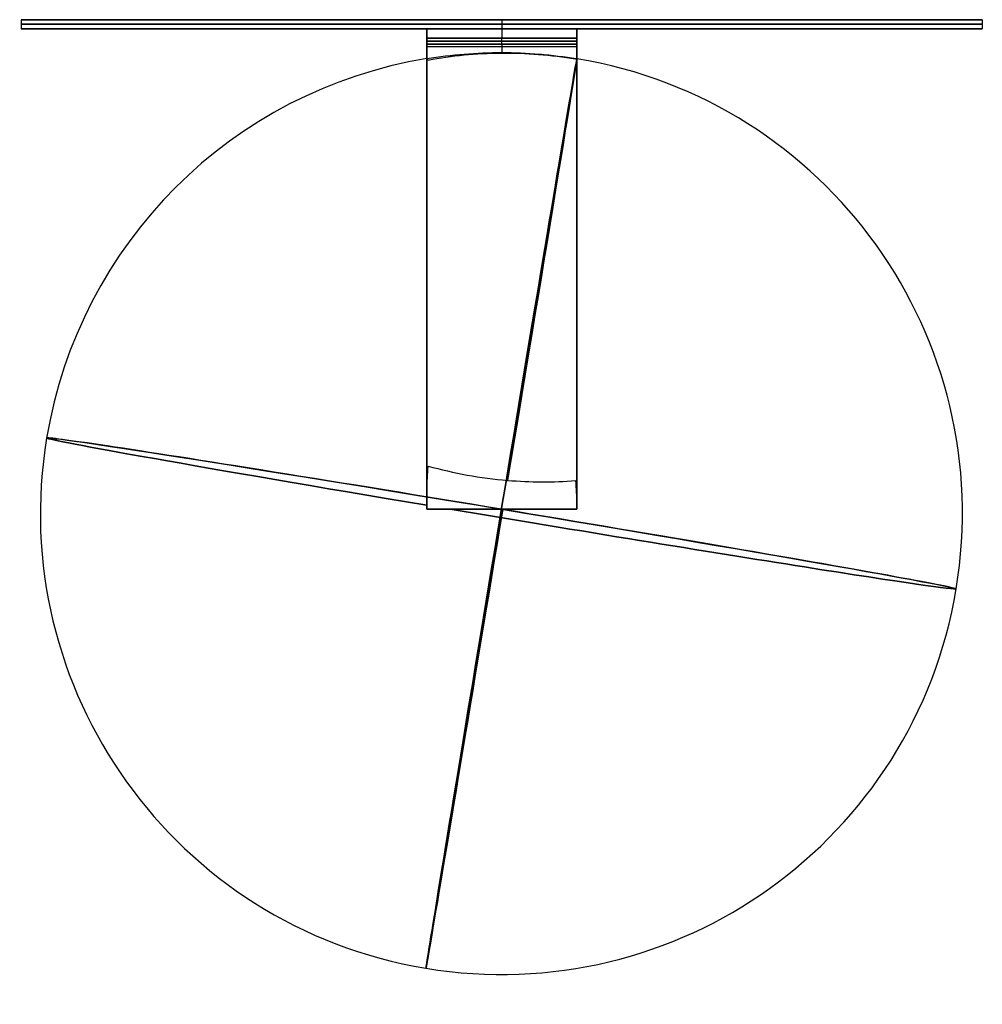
# Model space of a CAD drawing. Header units: millimetres. Extents: x -80 to 80, y -84 to 79.
import ezdxf

# ---------------------------------------------------------------- set-up
doc = ezdxf.new("R2010")
doc.units = ezdxf.units.MM
doc.header["$MEASUREMENT"] = 0
doc.layers.add('BAC DS150', color=178, linetype='Continuous', true_color=0x000000)

msp = doc.modelspace()

# ---------------------------------------------------------------- linework, layer by layer
at = {"layer": 'BAC DS150'}
for p, q in [((-79.99, 79.47), (80.01, 79.47)), ((0.01, 79.47, 80), (0.01, 79.47, -80)), ((-79.99, 77.97), (-12.49, 77.97)), ((-12.49, 77.97, 0.5), (-12.49, 77.97, -0.5)), ((-12.49, 77.97, 39), (-12.49, 76.37, 39)), ((-12.49, 77.97, -39), (-12.49, 76.37, -39)), ((-12.49, 77.97), (-12.49, -2.03)), ((-12.49, 77.17, 0.5), (-12.49, 77.17, 77.5)), ((-12.49, 77.17, -77.5), (-12.49, 77.17, -0.5)), ((0.01, 77.97, 77.5), (0.01, 76.37, 77.5)), ((0.01, 77.97, -77.5), (0.01, 76.37, -77.5)), ((0.01, 77.97, 80), (0.01, 77.97, 77.5)), ((0.01, 77.97, -77.5), (0.01, 77.97, -80)), ((12.51, 77.97, -0.5), (12.51, 77.97, 0.5)), ((12.51, 76.37, 39), (12.51, 77.97, 39)), ((12.51, 76.37, -39), (12.51, 77.97, -39)), ((12.51, -2.03), (12.51, 77.97)), ((12.51, 77.97), (80.01, 77.97)), ((12.51, 77.17, 0.5), (12.51, 77.17, 77.5)), ((12.51, 77.17, -77.5), (12.51, 77.17, -0.5)), ((-12.49, 76.37, 39), (-12.49, 75.37, 39)), ((-12.49, 76.37, -39), (-12.49, 75.37, -39)), ((-12.49, 75.87, 77.5), (12.51, 75.87, 77.5)), ((-12.49, 75.87, 0.5), (-12.49, 75.87, 77.5)), ((12.51, 75.87, -77.5), (-12.49, 75.87, -77.5)), ((-12.49, 75.87, -77.5), (-12.49, 75.87, -0.5)), ((0.01, 75.37, 77.5), (0.01, 76.37, 77.5)), ((0.01, 75.37, -77.5), (0.01, 76.37, -77.5)), ((12.51, 75.37, -39), (12.51, 76.37, -39)), ((12.51, 75.37, 39), (12.51, 76.37, 39)), ((12.51, 75.87, -77.5), (12.51, 75.87, -0.5)), ((12.51, 75.87, 0.5), (12.51, 75.87, 77.5)), ((-12.49, 75.37, 39), (-12.49, 62.06, 39)), ((-12.49, 75.37, -39), (-12.49, 62.06, -39)), ((12.51, 74.97, -77.5), (-12.49, 74.97, -77.5)), ((12.51, 74.97, 77.5), (-12.49, 74.97, 77.5)), ((0.01, 75.37, -77.5), (0.01, 74, -77.5)), ((0.01, 75.37, 77.5), (0.01, 74, 77.5)), ((12.51, 62.03, 39), (12.51, 75.37, 39)), ((12.51, 62.03, -39), (12.51, 75.37, -39)), ((-12.49, 37.97, -0.5), (-12.49, 37.97, 0.5)), ((12.51, 37.97, -0.5), (12.51, 37.97, 0.5)), ((-12.49, 36.67, 0.5), (-12.49, 36.67, 13.53)), ((-12.49, 36.67, -13.53), (-12.49, 36.67, -0.5)), ((12.51, 36.67, 0.5), (12.51, 36.67, 13.55)), ((12.51, 36.67, -13.55), (12.51, 36.67, -0.5)), ((-12.49, -2.03, 0.5), (-12.49, -2.03, -0.5)), ((12.51, -2.03, 0.5), (-12.49, -2.03, 0.5)), ((-12.49, -2.03), (12.51, -2.03)), ((12.51, -2.03, -0.5), (-12.49, -2.03, -0.5)), ((0.01, -2.03, 1.46), (0.01, -2.03, 0.5)), ((0.01, -2.03, -0.5), (0.01, -2.03, 0.5)), ((0.01, -2.03, -1.46), (0.01, -2.03, -0.5)), ((12.51, -2.03, -0.5), (12.51, -2.03, 0.5))]:
    msp.add_line(p, q, dxfattribs=at)
at = {"layer": 'BAC DS150', "extrusion": (2.91395e-07, -0.009244, 0.999957)}
msp.add_arc((-0.05, -3.46, -78.17), 76.75, 99.325, 170.5776, dxfattribs=at)
at = {"layer": 'BAC DS150', "extrusion": (-2.91395e-07, 0.009244, 0.999957)}
msp.add_arc((-0.05, -3.46, 78.17), 76.75, 99.325, 170.5776, dxfattribs=at)
at = {"layer": 'BAC DS150', "extrusion": (0.986508, -0.163704, -0.001513)}
for start, end in [(89.4497, 0.5225), (0.5225, 85.8052)]:
    msp.add_arc((-2.71, -78.2, 0.52), 76.75, start, end, dxfattribs=at)
at = {"layer": 'BAC DS150', "extrusion": (0.986508, -0.163704, 0.001513)}
for start, end in [(359.4775, 270.5503), (274.1948, 359.4775)]:
    msp.add_arc((-2.71, 78.2, 0.52), 76.75, start, end, dxfattribs=at)
at = {"layer": 'BAC DS150', "extrusion": (1.47235e-16, -0.009244, 0.999957)}
msp.add_arc((-0.05, -3.46, -78.17), 76.75, 350.5776, 80.5776, dxfattribs=at)
at = {"layer": 'BAC DS150', "extrusion": (-1.47235e-16, 0.009244, 0.999957)}
msp.add_arc((-0.05, -3.46, 78.17), 76.75, 350.5776, 80.5776, dxfattribs=at)
at = {"layer": 'BAC DS150', "extrusion": (0.163711, 0.986466, 0.00912)}
for start, end in [(180.0867, 0.0867), (0.0867, 80.633), (83.6279, 180.0867)]:
    msp.add_arc((-0.4, -78.17, -3.42), 76.75, start, end, dxfattribs=at)
at = {"layer": 'BAC DS150', "extrusion": (0.163711, 0.986466, -0.00912)}
for start, end in [(359.9133, 179.9133), (279.367, 359.9133), (179.9133, 276.3721)]:
    msp.add_arc((-0.4, 78.17, -3.42), 76.75, start, end, dxfattribs=at)
at = {"layer": 'BAC DS150', "extrusion": (4.75054e-15, -0.009244, 0.999957)}
msp.add_arc((-0.05, -3.46, -78.17), 76.75, 170.5776, 350.5776, dxfattribs=at)
at = {"layer": 'BAC DS150', "extrusion": (-4.74252e-15, 0.009244, 0.999957)}
msp.add_arc((-0.05, -3.46, 78.17), 76.75, 170.5776, 350.5776, dxfattribs=at)
at = {"layer": 'BAC DS150', "extrusion": (0, 1, 8.88178e-17)}
msp.add_rational_spline([(0.01, 79.47, -80), (80.01, 79.47, -80), (80.01, 79.47), (80.01, 79.47, 80), (0.01, 79.47, 80), (-79.99, 79.47, 80), (-79.99, 79.47), (-79.99, 79.47, -80), (0.01, 79.47, -80)], [1, 0.707106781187, 1, 0.707106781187, 1, 0.707106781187, 1, 0.707106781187, 1], degree=2, knots=[0, 0, 0, 125.663706, 125.663706, 251.327412, 251.327412, 376.991118, 376.991118, 502.654825, 502.654825, 502.654825], dxfattribs=at)
at = {"layer": 'BAC DS150'}
for points, degree in [([(-79.99, 79.47), (-79.99, 78.72), (-79.99, 77.97)], 2), ([(0.01, 79.47, -80), (0.01, 78.72, -80), (0.01, 77.97, -80)], 2), ([(0.01, 79.47, 80), (0.01, 78.72, 80), (0.01, 77.97, 80)], 2), ([(80.01, 79.47), (80.01, 78.72), (80.01, 77.97)], 2), ([(-12.49, 77.97, 77.5), (-12.49, 77.17, 77.5), (-12.49, 76.37, 77.5)], 2), ([(12.51, 77.97, 77.5), (0.01, 77.97, 77.5), (-12.49, 77.97, 77.5)], 2), ([(-12.49, 77.97, 0.5), (-12.49, 77.17, 0.5), (-12.49, 76.37, 0.5)], 2), ([(-12.49, 76.37, -77.5), (-12.49, 77.17, -77.5), (-12.49, 77.97, -77.5)], 2), ([(-12.49, 77.97, -77.5), (0.01, 77.97, -77.5), (12.51, 77.97, -77.5)], 2), ([(-12.49, 76.37, -0.5), (-12.49, 77.17, -0.5), (-12.49, 77.97, -0.5)], 2), ([(-12.49, 77.97, 77.5), (-12.49, 77.97, 39), (-12.49, 77.97, 0.5)], 2), ([(-12.49, 77.97, -0.5), (-12.49, 77.97, -39), (-12.49, 77.97, -77.5)], 2), ([(12.51, 76.37, 77.5), (12.51, 77.17, 77.5), (12.51, 77.97, 77.5)], 2), ([(12.51, 76.37, 0.5), (12.51, 77.17, 0.5), (12.51, 77.97, 0.5)], 2), ([(12.51, 77.97, -77.5), (12.51, 77.17, -77.5), (12.51, 76.37, -77.5)], 2), ([(12.51, 77.97, -0.5), (12.51, 77.17, -0.5), (12.51, 76.37, -0.5)], 2), ([(12.51, 77.97, 0.5), (12.51, 77.97, 39), (12.51, 77.97, 77.5)], 2), ([(12.51, 77.97, -77.5), (12.51, 77.97, -39), (12.51, 77.97, -0.5)], 2), ([(-12.49, 76.37, 77.5), (0.01, 76.37, 77.5), (12.51, 76.37, 77.5)], 2), ([(-12.49, 76.37, 0.5), (-12.49, 76.37, 39), (-12.49, 76.37, 77.5)], 2), ([(-12.49, 76.37, 77.5), (-12.49, 75.87, 77.5), (-12.49, 75.37, 77.5)], 2), ([(-12.49, 76.37, 0.5), (-12.49, 75.87, 0.5), (-12.49, 75.37, 0.5)], 2), ([(12.51, 76.37, -77.5), (0.01, 76.37, -77.5), (-12.49, 76.37, -77.5)], 2), ([(-12.49, 76.37, -77.5), (-12.49, 76.37, -39), (-12.49, 76.37, -0.5)], 2), ([(-12.49, 75.37, -77.5), (-12.49, 75.87, -77.5), (-12.49, 76.37, -77.5)], 2), ([(-12.49, 75.37, -0.5), (-12.49, 75.87, -0.5), (-12.49, 76.37, -0.5)], 2), ([(12.51, 76.37, 77.5), (12.51, 76.37, 39), (12.51, 76.37, 0.5)], 2), ([(12.51, 75.37, 77.5), (12.51, 75.87, 77.5), (12.51, 76.37, 77.5)], 2), ([(12.51, 76.37, -0.5), (12.51, 76.37, -39), (12.51, 76.37, -77.5)], 2), ([(12.51, 76.37, -77.5), (12.51, 75.87, -77.5), (12.51, 75.37, -77.5)], 2), ([(12.51, 76.37, -0.5), (12.51, 75.87, -0.5), (12.51, 75.37, -0.5)], 2), ([(12.51, 75.37, 0.5), (12.51, 75.87, 0.5), (12.51, 76.37, 0.5)], 2), ([(12.51, 75.37, -77.5), (0.01, 75.37, -77.5), (-12.49, 75.37, -77.5)], 2), ([(-12.49, 72.99, -77.5), (-12.49, 74.18, -77.5), (-12.49, 75.37, -77.5)], 2), ([(-12.49, 75.37, 77.5), (0.01, 75.37, 77.5), (12.51, 75.37, 77.5)], 2), ([(-12.49, 75.37, 77.5), (-12.49, 74.18, 77.5), (-12.49, 72.99, 77.5)], 2), ([(-12.49, 75.37, 0.5), (-12.49, 75.37, 39), (-12.49, 75.37, 77.5)], 2), ([(-12.49, 75.37, 0.5), (-12.49, 36.67, 0.5), (-12.49, -2.03, 0.5)], 2), ([(-12.49, 75.37, -77.5), (-12.49, 75.37, -39), (-12.49, 75.37, -0.5)], 2), ([(-12.49, -2.03, -0.5), (-12.49, 36.67, -0.5), (-12.49, 75.37, -0.5)], 2), ([(-0.13, 73.86, -73.49), (-4.26, 73.83, -73.08), (-8.34, 73.44, -72.31), (-12.27, 72.7, -71.15)], 3), ([(-0.13, 73.86, 73.49), (-4.26, 73.83, 73.08), (-8.34, 73.44, 72.31), (-12.27, 72.7, 71.15)], 3), ([(-0.1, 73.86, -73.49), (-0.11, 73.86, -73.49), (-0.12, 73.86, -73.49), (-0.13, 73.86, -73.49)], 3), ([(-0.1, 73.86, 73.49), (-0.11, 73.86, 73.49), (-0.12, 73.86, 73.49), (-0.13, 73.86, 73.49)], 3), ([(12.3, 72.87, -73.6), (8.21, 73.56, -73.95), (4.04, 73.89, -73.9), (-0.1, 73.86, -73.49)], 3), ([(12.3, 72.87, 73.6), (8.21, 73.56, 73.95), (4.04, 73.89, 73.9), (-0.1, 73.86, 73.49)], 3), ([(12.51, 75.37, -77.5), (12.51, 74.17, -77.5), (12.51, 72.97, -77.5)], 2), ([(12.51, 72.97, 77.5), (12.51, 74.17, 77.5), (12.51, 75.37, 77.5)], 2), ([(12.51, 75.37, 77.5), (12.51, 75.37, 39), (12.51, 75.37, 0.5)], 2), ([(12.51, -2.03, 0.5), (12.51, 36.67, 0.5), (12.51, 75.37, 0.5)], 2), ([(12.51, 75.37, -0.5), (12.51, 75.37, -39), (12.51, 75.37, -77.5)], 2), ([(12.51, 75.37, -0.5), (12.51, 36.67, -0.5), (12.51, -2.03, -0.5)], 2), ([(-12.49, 72.93, 75.17), (-12.49, 72.96, 75.94), (-12.49, 72.98, 76.72), (-12.49, 72.99, 77.5)], 3), ([(-12.49, 72.93, -75.17), (-12.49, 72.96, -75.94), (-12.49, 72.98, -76.72), (-12.49, 72.99, -77.5)], 3), ([(-12.38, 72.84, -73.16), (-12.41, 72.88, -73.83), (-12.45, 72.91, -74.5), (-12.49, 72.93, -75.17)], 3), ([(-12.38, 72.84, 73.18), (-12.41, 72.88, 73.84), (-12.45, 72.91, 74.5), (-12.49, 72.93, 75.17)], 3), ([(-12.27, 72.7, -71.15), (-12.31, 72.76, -71.86), (-12.34, 72.81, -72.51), (-12.38, 72.84, -73.16)], 3), ([(-12.27, 72.7, 71.15), (-12.31, 72.76, 71.86), (-12.34, 72.81, 72.52), (-12.38, 72.84, 73.18)], 3), ([(12.51, 72.97, -77.5), (12.44, 72.97, -76.21), (12.37, 72.94, -74.92), (12.3, 72.87, -73.6)], 3), ([(12.51, 72.97, 77.5), (12.44, 72.97, 76.21), (12.37, 72.94, 74.92), (12.3, 72.87, 73.6)], 3), ([(-12.49, -2.03, 0.5), (0.01, -2.03, 0.5), (12.51, -2.03, 0.5)], 2), ([(-12.49, -2.03, 2.47), (-12.49, -2.03, 1.49), (-12.49, -2.03, 0.5)], 2), ([(12.51, -2.03, -0.5), (0.01, -2.03, -0.5), (-12.49, -2.03, -0.5)], 2), ([(-12.49, -2.03, -0.5), (-12.49, -2.03, -1.49), (-12.49, -2.03, -2.47)], 2), ([(12.51, -2.03, 0.5), (12.51, -2.03, 1.5), (12.51, -2.03, 2.49)], 2), ([(12.51, -2.03, -2.49), (12.51, -2.03, -1.5), (12.51, -2.03, -0.5)], 2)]:
    msp.add_open_spline(points, degree=degree, dxfattribs=at)
at = {"layer": 'BAC DS150', "extrusion": (0, 1, 0)}
msp.add_rational_spline([(0.01, 78.72, -80), (80.01, 78.72, -80), (80.01, 78.72), (80.01, 78.72, 80), (0.01, 78.72, 80), (-79.99, 78.72, 80), (-79.99, 78.72), (-79.99, 78.72, -80), (0.01, 78.72, -80)], [1, 0.707106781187, 1, 0.707106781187, 1, 0.707106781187, 1, 0.707106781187, 1], degree=2, knots=[0, 0, 0, 125.663706, 125.663706, 251.327412, 251.327412, 376.991118, 376.991118, 502.654825, 502.654825, 502.654825], dxfattribs=at)
at = {"layer": 'BAC DS150', "extrusion": (0, 1, -8.88178e-17)}
msp.add_rational_spline([(0.01, 77.97, -80), (80.01, 77.97, -80), (80.01, 77.97), (80.01, 77.97, 80), (0.01, 77.97, 80), (-79.99, 77.97, 80), (-79.99, 77.97), (-79.99, 77.97, -80), (0.01, 77.97, -80)], [1, 0.707106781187, 1, 0.707106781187, 1, 0.707106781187, 1, 0.707106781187, 1], degree=2, knots=[0, 0, 0, 125.663706, 125.663706, 251.327412, 251.327412, 376.991118, 376.991118, 502.654825, 502.654825, 502.654825], dxfattribs=at)
at = {"layer": 'BAC DS150'}
for points, knots in [([(-12.49, 72.99, -77.5), (-10.42, 73.33, -77.5), (-8.34, 73.58, -77.5), (-4.17, 73.92, -77.5), (-2.08, 74.01, -77.5), (2.11, 74, -77.5), (4.2, 73.92, -77.5), (7.33, 73.66, -77.5), (8.37, 73.55, -77.5), (9.93, 73.35, -77.5), (10.45, 73.29, -77.5), (11.22, 73.17, -77.5), (11.48, 73.13, -77.5), (12, 73.05, -77.5), (12.26, 73.01, -77.5), (12.51, 72.97, -77.5)], [0, 0, 0, 0, 6.279536, 6.279536, 12.559072, 12.559072, 18.838609, 18.838609, 21.978048, 21.978048, 23.547727, 23.547727, 24.332554, 24.332554, 25.117396, 25.117396, 25.117396, 25.117396]), ([(-12.49, 72.99, 77.5), (-10.42, 73.33, 77.5), (-8.34, 73.58, 77.5), (-4.17, 73.92, 77.5), (-2.08, 74.01, 77.5), (2.11, 74, 77.5), (4.2, 73.92, 77.5), (7.33, 73.66, 77.5), (8.37, 73.55, 77.5), (9.93, 73.35, 77.5), (10.45, 73.29, 77.5), (11.22, 73.17, 77.5), (11.48, 73.13, 77.5), (12, 73.05, 77.5), (12.26, 73.01, 77.5), (12.51, 72.97, 77.5)], [0, 0, 0, 0, 6.279536, 6.279536, 12.559072, 12.559072, 18.838609, 18.838609, 21.978048, 21.978048, 23.547727, 23.547727, 24.332554, 24.332554, 25.117396, 25.117396, 25.117396, 25.117396]), ([(-12.49, 1.2, -2.57), (-12.45, 1.86, -2.6), (-12.41, 2.53, -2.64), (-12.38, 3.2, -2.68), (-12.34, 3.85, -2.73), (-12.31, 4.5, -2.78), (-12.27, 5.16, -2.85)], [0, 0, 0, 0, 2.005715, 2.005715, 2.005715, 3.975035, 3.975035, 3.975035, 3.975035]), ([(-12.49, 1.2, 2.57), (-12.45, 1.86, 2.6), (-12.41, 2.52, 2.64), (-12.38, 3.18, 2.68), (-12.34, 3.84, 2.73), (-12.31, 4.5, 2.78), (-12.27, 5.16, 2.85)], [0, 0, 0, 0, 1.986114, 1.986114, 1.986114, 3.975035, 3.975035, 3.975035, 3.975035]), ([(-12.27, 5.16, -2.85), (-7.99, 3.96, -2.02), (-3.53, 3.16, -1.62), (0.98, 2.78, -1.66), (4.77, 2.46, -1.69), (8.57, 2.45, -2.02), (12.3, 2.73, -2.65)], [0.256675, 0.256675, 0.256675, 0.256675, 13.860047, 13.860047, 13.860047, 25.272146, 25.272146, 25.272146, 25.272146]), ([(-12.27, 5.16, 2.85), (-7.99, 3.96, 2.02), (-3.53, 3.16, 1.62), (0.98, 2.78, 1.66), (4.77, 2.46, 1.69), (8.57, 2.45, 2.02), (12.3, 2.73, 2.65)], [0.256675, 0.256675, 0.256675, 0.256675, 13.860047, 13.860047, 13.860047, 25.272146, 25.272146, 25.272146, 25.272146]), ([(12.3, 2.73, -2.65), (12.34, 2.09, -2.61), (12.37, 1.45, -2.58), (12.41, 0.82, -2.55), (12.44, 0.16, -2.53), (12.48, -0.49, -2.51), (12.51, -1.14, -2.51)], [0.03956, 0.03956, 0.03956, 0.03956, 1.961591, 1.961591, 1.961591, 3.918309, 3.918309, 3.918309, 3.918309]), ([(12.3, 2.73, 2.65), (12.34, 2.09, 2.61), (12.37, 1.44, 2.58), (12.41, 0.8, 2.55), (12.44, 0.15, 2.53), (12.48, -0.49, 2.51), (12.51, -1.14, 2.51)], [0.03956, 0.03956, 0.03956, 0.03956, 1.977928, 1.977928, 1.977928, 3.918309, 3.918309, 3.918309, 3.918309])]:
    msp.add_open_spline(points, degree=3, knots=knots, dxfattribs=at)
at = {"layer": 'BAC DS150', "extrusion": (-1, -9.68982e-13, 2.28854e-13)}
msp.add_rational_spline([(-12.49, 72.93, 75.17), (-12.49, 72.42, 58.65), (-12.49, 65.01, 43.88)], [0.996616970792, 0.97493106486, 1], degree=2, dxfattribs=at)
at = {"layer": 'BAC DS150', "extrusion": (-1, 3.03199e-14, 7.50587e-15)}
msp.add_rational_spline([(-12.49, 65.01, -43.88), (-12.49, 72.42, -58.65), (-12.49, 72.93, -75.17)], [0.998374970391, 0.974085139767, 0.996507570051], degree=2, dxfattribs=at)
at = {"layer": 'BAC DS150', "extrusion": (-1, -4.38845e-13, 1.09781e-13)}
msp.add_rational_spline([(12.51, 65.01, 43.88), (12.51, 72.97, 59.75), (12.51, 72.97, 77.5)], [0.999999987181, 0.973117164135, 1], degree=2, dxfattribs=at)
at = {"layer": 'BAC DS150', "extrusion": (-1, 1.11744e-12, 2.64995e-13)}
msp.add_rational_spline([(12.51, 72.97, -77.5), (12.51, 72.97, -59.75), (12.51, 65.01, -43.88)], [1, 0.972326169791, 0.998374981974], degree=2, dxfattribs=at)
at = {"layer": 'BAC DS150', "extrusion": (-1, 8.30957e-11, -4.71272e-11)}
msp.add_rational_spline([(-12.49, 65.01, 43.88), (-12.49, 64.55, 42.97), (-12.49, 64, 42.1)], [1, 0.998694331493, 1], degree=2, dxfattribs=at)
at = {"layer": 'BAC DS150', "extrusion": (-1, 7.73751e-11, 4.38818e-11)}
msp.add_rational_spline([(-12.49, 64, -42.1), (-12.49, 64.55, -42.97), (-12.49, 65.01, -43.88)], [1, 0.998694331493, 1], degree=2, dxfattribs=at)
at = {"layer": 'BAC DS150', "extrusion": (-1, -9.18645e-12, 5.94529e-12)}
msp.add_rational_spline([(-12.49, 64, 42.1), (-12.49, 63.43, 41.2), (-12.49, 62.83, 40.3)], [0.998903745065, 0.997752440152, 0.996718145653], degree=2, dxfattribs=at)
at = {"layer": 'BAC DS150', "extrusion": (-1, 2.24662e-12, 1.45791e-12)}
msp.add_rational_spline([(-12.49, 62.83, -40.3), (-12.49, 63.43, -41.2), (-12.49, 64, -42.1)], [0.997757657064, 0.998820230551, 1], degree=2, dxfattribs=at)
at = {"layer": 'BAC DS150', "extrusion": (-1, 4.42801e-11, -2.51366e-11)}
msp.add_rational_spline([(12.51, 64, 42.1), (12.51, 64.55, 42.97), (12.51, 65.01, 43.88)], [1, 0.998694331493, 1], degree=2, dxfattribs=at)
at = {"layer": 'BAC DS150', "extrusion": (-1, 6.57851e-11, 3.73088e-11)}
msp.add_rational_spline([(12.51, 65.01, -43.88), (12.51, 64.55, -42.97), (12.51, 64, -42.1)], [1, 0.998694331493, 1], degree=2, dxfattribs=at)
at = {"layer": 'BAC DS150', "extrusion": (-1, -4.29746e-12, 2.55694e-12)}
msp.add_rational_spline([(12.51, 62.64, 40.02), (12.51, 63.34, 41.06), (12.51, 64, 42.1)], [0.997432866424, 0.998638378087, 1], degree=2, dxfattribs=at)
at = {"layer": 'BAC DS150', "extrusion": (-1, 3.21353e-12, 2.32562e-12)}
msp.add_rational_spline([(12.51, 64, -42.1), (12.51, 63.34, -41.06), (12.51, 62.64, -40.02)], [1, 0.998638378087, 0.997432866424], degree=2, dxfattribs=at)
at = {"layer": 'BAC DS150', "extrusion": (-1, -1.49738e-14, 1.49809e-14)}
msp.add_open_spline([(-12.49, 35.13, 12.61), (-12.49, 41.21, 16.13), (-12.49, 46.79, 20.48), (-12.49, 51.7, 25.55), (-12.49, 56.01, 30), (-12.49, 59.74, 34.96), (-12.49, 62.83, 40.3)], degree=3, knots=[46.862844, 46.862844, 46.862844, 46.862844, 68.102834, 68.102834, 68.102834, 86.754402, 86.754402, 86.754402, 86.754402], dxfattribs=at)
at = {"layer": 'BAC DS150', "extrusion": (1, 0, 0)}
msp.add_open_spline([(-12.49, 35.13, -12.61), (-12.49, 41.21, -16.13), (-12.49, 46.79, -20.48), (-12.49, 51.7, -25.55), (-12.49, 56.01, -30), (-12.49, 59.74, -34.96), (-12.49, 62.83, -40.3)], degree=3, knots=[46.862844, 46.862844, 46.862844, 46.862844, 68.102834, 68.102834, 68.102834, 86.754402, 86.754402, 86.754402, 86.754402], dxfattribs=at)
at = {"layer": 'BAC DS150', "extrusion": (-1, -1.22518e-13, 1.22577e-13)}
msp.add_open_spline([(12.51, 62.64, 40.02), (12.51, 59.1, 33.95), (12.51, 54.72, 28.39), (12.51, 49.62, 23.51), (12.51, 45.31, 19.38), (12.51, 40.53, 15.79), (12.51, 35.41, 12.8)], degree=3, knots=[39.556148, 39.556148, 39.556148, 39.556148, 60.81747, 60.81747, 60.81747, 78.786911, 78.786911, 78.786911, 78.786911], dxfattribs=at)
at = {"layer": 'BAC DS150', "extrusion": (1, 1.22518e-13, 1.22577e-13)}
msp.add_open_spline([(12.51, 62.64, -40.02), (12.51, 59.1, -33.95), (12.51, 54.72, -28.39), (12.51, 49.62, -23.51), (12.51, 45.31, -19.38), (12.51, 40.53, -15.79), (12.51, 35.41, -12.8)], degree=3, knots=[39.556148, 39.556148, 39.556148, 39.556148, 60.81747, 60.81747, 60.81747, 78.786911, 78.786911, 78.786911, 78.786911], dxfattribs=at)
at = {"layer": 'BAC DS150', "extrusion": (-1, 4.3336e-12, -6.5358e-12)}
msp.add_rational_spline([(-12.49, 35.13, 12.61), (-12.49, 34.25, 12.03), (-12.49, 33.36, 11.46)], [0.997751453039, 0.998819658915, 1], degree=2, dxfattribs=at)
at = {"layer": 'BAC DS150', "extrusion": (1, -1.00551e-12, -1.54145e-12)}
msp.add_rational_spline([(-12.49, 33.36, -11.46), (-12.49, 34.25, -12.03), (-12.49, 35.13, -12.61)], [1, 0.998846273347, 0.997804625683], degree=2, dxfattribs=at)
at = {"layer": 'BAC DS150', "extrusion": (-1, -3.91149e-12, 6.35703e-12)}
msp.add_rational_spline([(12.51, 33.36, 11.46), (12.51, 34.39, 12.12), (12.51, 35.41, 12.8)], [1, 0.998664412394, 0.997479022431], degree=2, dxfattribs=at)
at = {"layer": 'BAC DS150', "extrusion": (1, 3.91149e-12, 6.35703e-12)}
msp.add_rational_spline([(12.51, 35.41, -12.8), (12.51, 34.39, -12.12), (12.51, 33.36, -11.46)], [0.997479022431, 0.998664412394, 1], degree=2, dxfattribs=at)
at = {"layer": 'BAC DS150', "extrusion": (-1, 8.9541e-12, -1.57884e-11)}
msp.add_rational_spline([(-12.49, 33.36, 11.46), (-12.49, 32.5, 10.92), (-12.49, 31.59, 10.46)], [1, 0.998694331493, 1], degree=2, dxfattribs=at)
at = {"layer": 'BAC DS150', "extrusion": (1, -9.89423e-12, -1.73263e-11)}
msp.add_rational_spline([(-12.49, 31.59, -10.46), (-12.49, 32.5, -10.92), (-12.49, 33.36, -11.46)], [0.999999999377, 0.998694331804, 1], degree=2, dxfattribs=at)
at = {"layer": 'BAC DS150', "extrusion": (-1, 3.73088e-11, -6.57851e-11)}
msp.add_rational_spline([(12.51, 31.59, 10.46), (12.51, 32.5, 10.92), (12.51, 33.36, 11.46)], [1, 0.998694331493, 1], degree=2, dxfattribs=at)
at = {"layer": 'BAC DS150', "extrusion": (1, -1.9009e-12, -3.35706e-12)}
msp.add_rational_spline([(12.51, 33.36, -11.46), (12.51, 32.5, -10.92), (12.51, 31.59, -10.46)], [1, 0.998694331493, 1], degree=2, dxfattribs=at)
at = {"layer": 'BAC DS150', "extrusion": (-1, -2.46291e-13, 1.0256e-12)}
msp.add_rational_spline([(-12.49, 31.59, 10.46), (-12.49, 17.24, 3.26), (-12.49, 1.2, 2.57)], [1, 0.975623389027, 0.995454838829], degree=2, dxfattribs=at)
at = {"layer": 'BAC DS150', "extrusion": (1, 2.10782e-14, 8.05443e-14)}
msp.add_rational_spline([(-12.49, 1.2, -2.57), (-12.49, 17.24, -3.26), (-12.49, 31.59, -10.46)], [0.995454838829, 0.975623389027, 1], degree=2, dxfattribs=at)
at = {"layer": 'BAC DS150', "extrusion": (-1, -1.17451e-13, 4.95684e-13)}
msp.add_rational_spline([(12.51, -1.14, 2.51), (12.51, 16.14, 2.71), (12.51, 31.59, 10.46)], [0.998646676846, 0.973811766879, 1], degree=2, dxfattribs=at)
at = {"layer": 'BAC DS150', "extrusion": (1, -8.70291e-14, -3.75614e-13)}
msp.add_rational_spline([(12.51, 31.59, -10.46), (12.51, 16.14, -2.71), (12.51, -1.14, -2.51)], [1, 0.973811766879, 0.998646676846], degree=2, dxfattribs=at)
at = {"layer": 'BAC DS150', "extrusion": (-1, 2.34467e-13, -1.4531e-11)}
msp.add_open_spline([(-12.49, -2.03, 2.47), (-12.49, -1.81, 2.47), (-12.49, -1.59, 2.48), (-12.49, -1.38, 2.48), (-12.49, -0.52, 2.49), (-12.49, 0.34, 2.52), (-12.49, 1.2, 2.57)], degree=3, knots=[7.814616, 7.814616, 7.814616, 7.814616, 8.470363, 8.470363, 8.470363, 11.046745, 11.046745, 11.046745, 11.046745], dxfattribs=at)
at = {"layer": 'BAC DS150', "extrusion": (1, -1.95389e-14, -1.21091e-12)}
msp.add_open_spline([(-12.49, -2.03, -2.47), (-12.49, -1.81, -2.47), (-12.49, -1.59, -2.48), (-12.49, -1.38, -2.48), (-12.49, -0.52, -2.49), (-12.49, 0.34, -2.52), (-12.49, 1.2, -2.57)], degree=3, knots=[7.814616, 7.814616, 7.814616, 7.814616, 8.470363, 8.470363, 8.470363, 11.046745, 11.046745, 11.046745, 11.046745], dxfattribs=at)
at = {"layer": 'BAC DS150', "extrusion": (-1, 2.01808e-13, -2.15709e-11)}
msp.add_open_spline([(12.51, -1.14, 2.51), (12.51, -1.44, 2.5), (12.51, -1.73, 2.49), (12.51, -2.03, 2.49)], degree=3, dxfattribs=at)
at = {"layer": 'BAC DS150', "extrusion": (1, 2.01808e-13, 2.15709e-11)}
msp.add_open_spline([(12.51, -1.14, -2.51), (12.51, -1.44, -2.5), (12.51, -1.73, -2.49), (12.51, -2.03, -2.49)], degree=3, dxfattribs=at)
at = {"layer": 'BAC DS150', "extrusion": (1.13102e-15, 1, 6.88755e-15)}
msp.add_open_spline([(12.51, -2.03, 2.49), (4.24, -2.03, 1.12), (-4.21, -2.03, 1.11), (-12.49, -2.03, 2.47)], degree=3, dxfattribs=at)
at = {"layer": 'BAC DS150', "extrusion": (0, -1, 0)}
msp.add_open_spline([(12.51, -2.03, -2.49), (4.24, -2.03, -1.12), (-4.21, -2.03, -1.11), (-12.49, -2.03, -2.47)], degree=3, dxfattribs=at)

doc.saveas('drawing.dxf')
